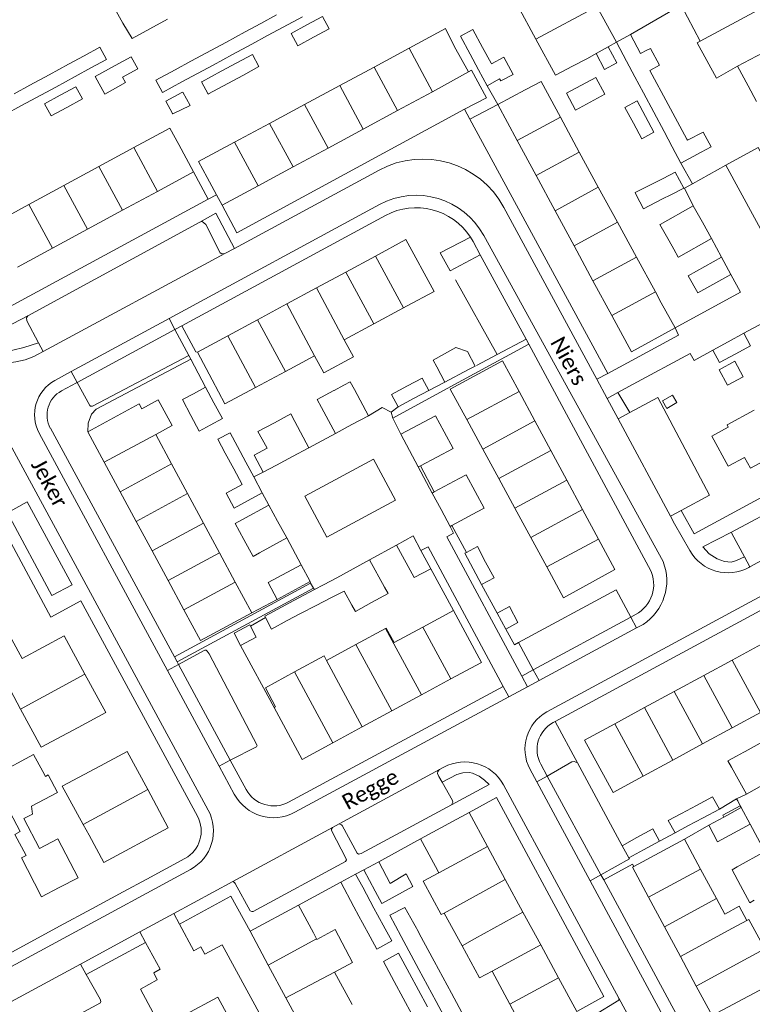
# Model space of a CAD drawing. Extents: x 177628 to 188968, y 384226 to 390673.
# Tile 175 of 256: x 183910 to 184028, y 385604 to 385762. Entities that reach past the tile are written whole.
import ezdxf

# ---------------------------------------------------------------- set-up
doc = ezdxf.new("R2010")
doc.units = 0
for name, color, linetype, lineweight in [('B01_F', 14, 'Continuous', 9), ('B01_T', 14, 'Continuous', 9), ('B02_F', 14, 'Continuous', 9), ('B02_T', 14, 'Continuous', 9), ('B07_D', 14, 'Continuous', 9), ('B07_F', 14, 'Continuous', 9), ('B11_F', 14, 'Continuous', 9), ('B11_S', 14, 'Continuous', 9), ('B14_F', 14, 'Continuous', 9), ('T02_T', 253, 'RASTER', 9), ('T03_T', 253, 'Continuous', 9), ('T04_F', 253, 'HAAG', 9), ('T04_T', 253, 'HAAG', 9), ('T05_F', 253, 'Continuous', 9), ('T05_T', 253, 'Continuous', 9), ('T22_D', 253, 'Continuous', 9), ('T22_F', 253, 'Continuous', 9), ('T22_T', 253, 'Continuous', 9), ('V00_F', 8, 'Continuous', 9), ('V00_T', 8, 'Continuous', 9), ('Z06', 7, 'Continuous', 9)]:
    doc.layers.add(name, color=color, linetype=linetype, lineweight=lineweight)
doc.styles.add('Legend', font='calibri.ttf')
doc.linetypes.add('HAAG', pattern='A,4,-1,[5,TOPOCAD.SHX,S=0.35,R=0,X=-0.35,Y=-0.35],-1', length=6)
doc.linetypes.add('RASTER', pattern='A,4,-1,[4,TOPOCAD.SHX,S=0.5,R=0,X=-0.5,Y=0],-1', length=6)

msp = doc.modelspace()

# ---------------------------------------------------------------- linework, layer by layer
at = {"layer": 'B01_F', "linetype": 'Continuous'}
for points in [[(183993.103, 385758.887), (183990.129, 385764.375)], [(183996.236, 385753.107), (183993.103, 385758.887)], [(183910.564, 385659.414), (183908.903, 385662.515), (183899.153, 385657.296)]]:
    msp.add_lwpolyline(points, dxfattribs=at)
at = {"layer": 'B01_T', "linetype": 'Continuous'}
for points in [[(183924.296, 385765.991), (183926.738, 385761.477)], [(184002.923, 385764.172), (184006.054, 385758.396)], [(183933.927, 385762.119), (183928.22, 385759.024), (183926.738, 385761.477)], [(183972.739, 385757.451), (183978.61, 385760.612), (183979.989, 385757.803)], [(183967.132, 385754.433), (183972.739, 385757.451)], [(183982.273, 385753.681), (183979.989, 385757.803)], [(184004.741, 385757.671), (184006.054, 385758.396)], [(184001.385, 385755.819), (183998.972, 385754.548)], [(184001.385, 385755.819), (184002.791, 385756.594)], [(183961.581, 385751.445), (183967.132, 385754.433)], [(184027.197, 385751.424), (184025.518, 385754.548)], [(183976.498, 385750.463), (183982.273, 385753.681)], [(183955.943, 385748.409), (183961.581, 385751.445)], [(183986.969, 385748.401), (183991.385, 385750.783)], [(183991.385, 385750.783), (183993.93, 385752.117), (183997.04, 385746.354)], [(183970.897, 385747.433), (183976.498, 385750.463)], [(183950.314, 385745.379), (183955.943, 385748.409)], [(183990.106, 385742.603), (183986.969, 385748.401)], [(183965.336, 385744.442), (183970.897, 385747.433)], [(183997.04, 385746.354), (184000.079, 385740.736)], [(183935.738, 385741.971), (183934.276, 385744.63), (183928.501, 385741.499)], [(183944.684, 385742.348), (183950.314, 385745.379)], [(183959.713, 385741.417), (183965.336, 385744.442)], [(183928.501, 385741.499), (183922.883, 385738.453)], [(183938.103, 385737.597), (183935.738, 385741.971)], [(183940.303, 385736.678), (183938.914, 385739.242), (183944.684, 385742.348)], [(183954.091, 385738.392), (183959.713, 385741.417)], [(183990.106, 385742.603), (183993.145, 385736.985)], [(184000.079, 385740.736), (184003.137, 385735.126)], [(183922.883, 385738.453), (183917.247, 385735.398)], [(183948.469, 385735.368), (183954.091, 385738.392)], [(183932.306, 385734.462), (183938.103, 385737.597)], [(183940.303, 385736.678), (183941.786, 385733.918)], [(183993.145, 385736.985), (183996.189, 385731.358)], [(183917.247, 385735.398), (183911.637, 385732.356)], [(183942.68, 385732.254), (183948.469, 385735.368)], [(184003.137, 385735.126), (184006.195, 385729.517)], [(183926.7, 385731.431), (183932.306, 385734.462)], [(183941.786, 385733.918), (183942.68, 385732.254)], [(183911.637, 385732.356), (183906.019, 385729.31)], [(183921.07, 385728.386), (183926.7, 385731.431)], [(183996.189, 385731.358), (183999.234, 385725.73)], [(184006.195, 385729.517), (184009.252, 385723.907)], [(183915.431, 385725.337), (183921.07, 385728.386)], [(183967.333, 385724.078), (183972.227, 385726.725), (183976.736, 385718.389), (183972.315, 385715.998)], [(183999.234, 385725.73), (184002.279, 385720.102)], [(183909.811, 385722.298), (183915.431, 385725.337)], [(183962.583, 385721.509), (183967.333, 385724.078)], [(184009.252, 385723.907), (184012.308, 385718.301)], [(183957.845, 385718.946), (183962.583, 385721.509)], [(184002.279, 385720.102), (184005.303, 385714.512)], [(183953.101, 385716.381), (183957.845, 385718.946)], [(184012.308, 385718.301), (184013.243, 385716.586)], [(183948.381, 385713.828), (183953.101, 385716.381)], [(183971.834, 385715.74), (183972.315, 385715.998)], [(184015.456, 385712.532), (184013.243, 385716.586)], [(183967.084, 385713.187), (183971.834, 385715.74)], [(184005.303, 385714.512), (184008.445, 385708.705), (184015.456, 385712.532)], [(183943.622, 385711.254), (183948.381, 385713.828)], [(183962.319, 385710.627), (183967.084, 385713.187)], [(183943.622, 385711.254), (183938.737, 385708.612)], [(183938.737, 385708.612), (183941.119, 385704.206)], [(183952.861, 385705.544), (183957.562, 385708.07)], [(183990.395, 385702.331), (183987.738, 385707.264), (183979.35, 385702.713), (183982.008, 385697.814)], [(183948.046, 385702.957), (183952.861, 385705.544)], [(183941.119, 385704.206), (183943.156, 385700.329), (183948.046, 385702.957)], [(183992.949, 385697.588), (183990.395, 385702.331)], [(183929.794, 385699.533), (183929.37, 385700.319), (183921.117, 385695.862)], [(184023.813, 385696.959), (184028.171, 385699.324)], [(183982.008, 385697.814), (183984.577, 385693.079)], [(183995.504, 385692.845), (183992.949, 385697.588)], [(184024.014, 385696.589), (184023.813, 385696.959)], [(183921.117, 385695.862), (183923.768, 385690.95)], [(183934.573, 385690.679), (183932.028, 385695.394)], [(184026.642, 385691.746), (184023.988, 385690.306), (184021.36, 385695.149), (184024.014, 385696.589)], [(183984.577, 385693.079), (183987.145, 385688.343)], [(183998.058, 385688.102), (183995.504, 385692.845)], [(184033.364, 385693.118), (184027.596, 385689.988), (184026.642, 385691.746)], [(183923.768, 385690.95), (183926.329, 385686.205)], [(183937.143, 385685.917), (183934.573, 385690.679)], [(183987.145, 385688.343), (183989.714, 385683.608)], [(184000.612, 385683.359), (183998.058, 385688.102)], [(183926.329, 385686.205), (183928.889, 385681.462)], [(183939.702, 385681.176), (183937.143, 385685.917)], [(183989.714, 385683.608), (183992.283, 385678.873)], [(184003.167, 385678.616), (184000.612, 385683.359)], [(183928.889, 385681.462), (183931.448, 385676.721)], [(183942.262, 385676.434), (183939.702, 385681.176)], [(183992.283, 385678.873), (183994.852, 385674.138)], [(183994.852, 385674.138), (183997.537, 385669.188), (184005.788, 385673.749), (184003.167, 385678.616)], [(183931.448, 385676.721), (183934.008, 385671.979)], [(183944.814, 385671.705), (183942.262, 385676.434)], [(183934.008, 385671.979), (183936.56, 385667.249)], [(183947.475, 385666.775), (183944.814, 385671.705)], [(183936.56, 385667.249), (183939.221, 385662.32), (183947.475, 385666.775)], [(183979.854, 385667.142), (183974.936, 385664.483)], [(183979.441, 385656.151), (183984.351, 385658.806), (183979.854, 385667.142)], [(183974.936, 385664.483), (183970.321, 385661.988)], [(183910.564, 385659.414), (183917.297, 385663.089), (183920.653, 385656.943)], [(184024.627, 385659.178), (184029.375, 385661.75)], [(184020.084, 385656.718), (184024.627, 385659.178)], [(183906.964, 385657.489), (183910.307, 385651.324)], [(183920.653, 385656.943), (183924.021, 385650.776), (183919.554, 385648.337)], [(183974.703, 385653.589), (183979.441, 385656.151)], [(184015.301, 385654.128), (184020.084, 385656.718)], [(183969.964, 385651.027), (183974.703, 385653.589)], [(184010.561, 385651.561), (184015.301, 385654.128)], [(183910.307, 385651.324), (183913.641, 385645.175), (183919.554, 385648.337)], [(183951.068, 385651.579), (183951.293, 385651.701)], [(183960.462, 385645.889), (183955.574, 385643.246), (183951.068, 385651.579)], [(184005.769, 385648.965), (184010.561, 385651.561)], [(183965.209, 385648.456), (183969.964, 385651.027)], [(184029.194, 385650.772), (184024.635, 385648.297)], [(183960.462, 385645.889), (183965.209, 385648.456)], [(184010.346, 385640.54), (184005.509, 385637.914), (184000.932, 385646.346), (184005.769, 385648.965)], [(184024.635, 385648.297), (184019.872, 385645.711)], [(184019.872, 385645.711), (184015.11, 385643.126)], [(183930.735, 385638.397), (183927.445, 385644.516), (183923.131, 385642.197)], [(183923.131, 385642.197), (183917.022, 385638.939), (183920.391, 385632.808)], [(184015.11, 385643.126), (184010.346, 385640.54)], [(183921.344, 385631.073), (183923.712, 385626.669), (183934.052, 385632.229), (183930.735, 385638.397)], [(183982.369, 385634.684), (183974.584, 385630.467)], [(183985.317, 385629.241), (183982.369, 385634.684)], [(183920.391, 385632.808), (183921.344, 385631.073)], [(183974.584, 385630.467), (183976.981, 385626.043)], [(183988.171, 385623.974), (183985.317, 385629.241)], [(184016.991, 385630.434), (184008.828, 385626.056)], [(184019.565, 385625.635), (184016.991, 385630.434)], [(183977.531, 385625.023), (183976.981, 385626.043)], [(184008.828, 385626.056), (184008.621, 385625.945), (184011.214, 385621.117)], [(184022.118, 385620.876), (184019.565, 385625.635)], [(183991.024, 385618.707), (183988.171, 385623.974)], [(184011.214, 385621.117), (184013.769, 385616.359)], [(183954.947, 385619.837), (183947.177, 385615.645)], [(183957.356, 385615.372), (183954.947, 385619.837)], [(184023.467, 385618.362), (184022.118, 385620.876)], [(183993.877, 385613.44), (183991.024, 385618.707)], [(184013.769, 385616.359), (184016.324, 385611.602)], [(183947.177, 385615.645), (183950.112, 385610.207)], [(183957.356, 385615.372), (183957.881, 385614.399)], [(183957.881, 385614.399), (183957.915, 385614.336)], [(183996.73, 385608.173), (183993.877, 385613.44)], [(184016.324, 385611.602), (184018.881, 385606.842)], [(183952.951, 385604.945), (183950.112, 385610.207)], [(183960.756, 385609.074), (183963.562, 385603.877)], [(183986.062, 385609.206), (183988.905, 385603.934)], [(183999.679, 385602.73), (183996.73, 385608.173)], [(184018.881, 385606.842), (184021.432, 385602.091)], [(183955.791, 385599.683), (183952.951, 385604.945)], [(183988.905, 385603.934), (183991.834, 385598.502), (183995.241, 385600.326)]]:
    msp.add_lwpolyline(points, dxfattribs=at)
at = {"layer": 'B02_F', "linetype": 'Continuous'}
for points in [[(184006.054, 385758.396), (184008.28, 385759.635)], [(183935.14, 385753.988), (183932.067, 385752.327), (183933.1, 385750.356), (183936.198, 385752.03)], [(183977.165, 385706.289), (183978.497, 385703.845)], [(183949.139, 385686.043), (183944.644, 385683.588)], [(183954.204, 385668.729), (183957.52, 385670.52)], [(183949.66, 385666.024), (183949.559, 385666.22), (183954.204, 385668.729)], [(183950.616, 385664.167), (183949.66, 385666.024)], [(184009.331, 385630.672), (184006.947, 385629.369)], [(184006.947, 385629.369), (184008.059, 385627.411)], [(184008.059, 385627.411), (184010.408, 385628.695)], [(183965.278, 385622.711), (183964.145, 385624.792)], [(183967.29, 385622.05), (183968.38, 385620.093)], [(183969.649, 385618.196), (183971.475, 385614.789)], [(183971.475, 385614.789), (183974.317, 385609.483)], [(183972.79, 385608.857), (183971.031, 385612.092)], [(183975.689, 385603.524), (183972.79, 385608.857)], [(183974.317, 385609.483), (183977.074, 385604.337)], [(183977.074, 385604.337), (183979.903, 385599.057)]]:
    msp.add_lwpolyline(points, dxfattribs=at)
at = {"layer": 'B02_T', "linetype": 'Continuous'}
for points in [[(183951.415, 385762.788), (183948.906, 385761.43)], [(183957.356, 385759.216), (183959.868, 385760.573), (183958.805, 385762.54), (183956.293, 385761.183)], [(183948.906, 385761.43), (183946.387, 385760.067)], [(183949.965, 385759.471), (183952.476, 385760.828)], [(183956.293, 385761.183), (183953.773, 385759.821)], [(183947.445, 385758.109), (183949.965, 385759.471)], [(183953.773, 385759.821), (183954.836, 385757.854), (183957.356, 385759.216)], [(183920.541, 385756.244), (183923.065, 385757.612), (183924.128, 385755.65), (183921.605, 385754.282)], [(183985.904, 385755.061), (183984.542, 385757.579)], [(184002.791, 385756.594), (184004.152, 385754.048), (184006.117, 385755.099), (184004.741, 385757.671)], [(184009.937, 385756.576), (184010.948, 385757.116)], [(183918.005, 385754.869), (183920.541, 385756.244)], [(183925.519, 385754.689), (183928.085, 385756.08), (183929.147, 385754.12), (183926.678, 385752.782)], [(183937.655, 385755.347), (183940.18, 385756.712)], [(183945.043, 385755.105), (183947.555, 385756.462), (183948.618, 385754.495), (183946.106, 385753.138)], [(183982.529, 385756.484), (183983.883, 385753.967)], [(183921.605, 385754.282), (183919.069, 385752.907)], [(183935.14, 385753.988), (183937.655, 385755.347)], [(183941.238, 385754.754), (183938.728, 385753.397)], [(183942.532, 385753.748), (183945.043, 385755.105)], [(183983.883, 385753.967), (183985.254, 385751.419)], [(183985.974, 385754.932), (183985.904, 385755.061)], [(184009.024, 385752.831), (184007.671, 385755.366)], [(183938.728, 385753.397), (183936.198, 385752.03)], [(183946.106, 385753.138), (183943.595, 385751.78)], [(183985.254, 385751.419), (183987.267, 385752.544)], [(184010.378, 385750.296), (184009.024, 385752.831)], [(183909.269, 385750.133), (183911.785, 385751.497)], [(183916.696, 385749.906), (183919.218, 385751.273)], [(183919.218, 385751.273), (183920.28, 385749.313), (183917.758, 385747.946)], [(183912.849, 385749.535), (183910.332, 385748.171)], [(183917.758, 385747.946), (183915.245, 385746.583), (183914.183, 385748.543), (183916.696, 385749.906)], [(183934.725, 385746.988), (183933.662, 385748.955), (183936.209, 385750.331)], [(183910.332, 385748.171), (183907.816, 385746.807)], [(184008.761, 385745.433), (184007.413, 385747.953), (184009.377, 385749.003), (184010.72, 385746.492)], [(184010.72, 385746.492), (184012.076, 385743.956)], [(184012.076, 385743.956), (184010.112, 385742.906), (184008.761, 385745.433)], [(184013.711, 385744.051), (184015.023, 385741.593)], [(184015.023, 385741.593), (184016.408, 385738.999)], [(184016.408, 385738.999), (184019.685, 385740.748)], [(184013.532, 385736.511), (184015.497, 385737.561), (184016.872, 385734.989)], [(184013.08, 385729.149), (184018.394, 385732.144)], [(184018.394, 385732.144), (184019.866, 385729.532)], [(184013.08, 385729.149), (184013.019, 385729.115), (184014.492, 385726.51)], [(184019.866, 385729.532), (184021.342, 385726.912)], [(184014.492, 385726.51), (184015.251, 385725.167)], [(184021.342, 385726.912), (184016.027, 385723.917)], [(184015.251, 385725.167), (184015.975, 385723.888), (184016.027, 385723.917)], [(184024.45, 385721.099), (184019.108, 385718.145), (184017.585, 385720.9), (184022.918, 385723.869)], [(184022.918, 385723.869), (184024.45, 385721.099)], [(184026.488, 385711.666), (184024.001, 385710.316)], [(184025.102, 385708.305), (184027.582, 385709.651), (184026.488, 385711.666)], [(184024.001, 385710.316), (184021.51, 385708.963)], [(184021.51, 385708.963), (184022.615, 385706.955), (184025.102, 385708.305)], [(183978.497, 385703.845), (183982.299, 385705.85)], [(183962.275, 385703.346), (183963.269, 385703.879), (183963.939, 385702.629)], [(183972.483, 385703.206), (183974.833, 385704.459), (183975.891, 385702.472)], [(183940.018, 385703.015), (183938.072, 385701.965)], [(183941.376, 385700.497), (183940.018, 385703.015)], [(183958.667, 385699.753), (183957.976, 385701.043), (183960.635, 385702.468)], [(183960.635, 385702.468), (183960.703, 385702.504)], [(183963.939, 385702.629), (183966.188, 385698.432)], [(183970.953, 385699.858), (183969.902, 385701.831), (183972.483, 385703.206)], [(183975.891, 385702.472), (183973.55, 385701.233)], [(184014.123, 385699.599), (184013.445, 385700.83), (184015.038, 385701.757), (184015.745, 385700.543), (184014.123, 385699.599)], [(183940.789, 385696.928), (183942.735, 385697.977), (183941.376, 385700.497)], [(183973.55, 385701.233), (183970.953, 385699.858)], [(183951.086, 385697.294), (183953.719, 385698.71), (183954.38, 385697.481)], [(183960.895, 385695.596), (183958.667, 385699.753)], [(183949.142, 385694.688), (183948.454, 385695.879), (183951.086, 385697.294)], [(183954.38, 385697.481), (183956.641, 385693.276)], [(183963.558, 385697.023), (183960.895, 385695.596)], [(183966.188, 385698.432), (183963.558, 385697.023)], [(183978.359, 385695.849), (183976.982, 385698.419), (183971.421, 385695.461)], [(183971.421, 385695.461), (183972.806, 385692.858)], [(183974.544, 385690.386), (183979.791, 385693.176), (183978.359, 385695.849)], [(183949.917, 385693.246), (183949.142, 385694.688)], [(183944.566, 385689.924), (183943.211, 385692.437)], [(183945.157, 385693.486), (183946.512, 385690.974)], [(183956.641, 385693.276), (183954.012, 385691.863)], [(183972.806, 385692.858), (183974.214, 385690.21)], [(183946.512, 385690.974), (183947.798, 385688.589)], [(183954.012, 385691.863), (183951.411, 385690.465)], [(183945.923, 385687.408), (183944.566, 385689.924)], [(183974.214, 385690.21), (183974.544, 385690.386)], [(183949.139, 385686.043), (183947.798, 385688.589)], [(183980.762, 385688.328), (183976.785, 385686.186)], [(183980.762, 385688.328), (183981.908, 385688.945), (183983.352, 385686.264)], [(183976.785, 385686.186), (183976.467, 385686.015)], [(183976.467, 385686.015), (183977.892, 385683.369)], [(183983.352, 385686.264), (183984.788, 385683.596), (183983.654, 385682.985)], [(183950.19, 385684.081), (183945.856, 385681.699)], [(183951.617, 385681.483), (183950.19, 385684.081)], [(183977.892, 385683.369), (183979.347, 385680.666)], [(183979.615, 385680.81), (183983.654, 385682.985)], [(183945.856, 385681.699), (183944.783, 385681.11), (183946.188, 385678.553)], [(183953.081, 385678.82), (183951.617, 385681.483)], [(183979.347, 385680.666), (183979.615, 385680.81)], [(183946.188, 385678.553), (183947.674, 385675.848), (183948.699, 385676.411)], [(183948.699, 385676.411), (183953.081, 385678.82)], [(183970.701, 385677.665), (183973.383, 385679.115), (183974.632, 385676.805)], [(183976.231, 385673.849), (183973.533, 385672.427), (183970.701, 385677.665)], [(183974.632, 385676.805), (183976.231, 385673.849)], [(183981.936, 385676.471), (183981.7, 385676.345), (183983.038, 385673.843)], [(183985.034, 385674.922), (183983.701, 385677.415), (183981.936, 385676.471)], [(183963.756, 385673.855), (183966.39, 385675.304)], [(183966.39, 385675.304), (183968.799, 385670.922)], [(183984.389, 385671.315), (183986.39, 385672.385), (183985.034, 385674.922)], [(183951.559, 385668.93), (183950.077, 385671.622), (183955.384, 385674.505)], [(183955.384, 385674.505), (183956.851, 385671.805)], [(183961.131, 385672.412), (183963.756, 385673.855)], [(183983.038, 385673.843), (183984.389, 385671.315)], [(183956.851, 385671.805), (183951.559, 385668.93)], [(183959.004, 385671.298), (183961.131, 385672.412)], [(183957.52, 385670.52), (183959.004, 385671.298)], [(183962.307, 385670.274), (183963.54, 385668.03)], [(183966.688, 385668.421), (183969.361, 385669.897), (183968.799, 385670.922)], [(183957.822, 385667.965), (183955.285, 385666.648)], [(183963.54, 385668.03), (183964.108, 385666.996), (183966.688, 385668.421)], [(183986.905, 385666.723), (183988.858, 385667.767), (183990.219, 385665.222), (183988.265, 385664.178)], [(183955.285, 385666.648), (183953.146, 385665.538)], [(183988.265, 385664.178), (183986.905, 385666.723)], [(183945.637, 385661.526), (183944.606, 385663.487), (183947.155, 385664.826), (183947.263, 385664.621)], [(183947.263, 385664.621), (183948.187, 385662.863), (183945.637, 385661.526)], [(184029.627, 385644.906), (184029.132, 385645.82), (184026.745, 385644.514)], [(183913.9, 385641.28), (183912.398, 385644.045), (183906.608, 385640.901)], [(184025.311, 385643.73), (184023.961, 385642.992)], [(184026.964, 385637.642), (184024.523, 385641.992)], [(183914.317, 385640.513), (183913.9, 385641.28)], [(184029.429, 385639.025), (184026.964, 385637.642)], [(184022.584, 385635.25), (184021.505, 385637.242), (184018.892, 385635.852)], [(184018.892, 385635.852), (184016.476, 385634.568)], [(184019.987, 385633.869), (184022.584, 385635.25)], [(184023.29, 385633.975), (184026.108, 385635.492)], [(184026.108, 385635.492), (184027.547, 385632.818)], [(184017.54, 385632.568), (184019.987, 385633.869)], [(184020.887, 385632.682), (184023.29, 385633.975)], [(184017.54, 385632.568), (184015.498, 385631.418)], [(184027.547, 385632.818), (184022.301, 385629.993), (184020.887, 385632.682)], [(184012.972, 385630.096), (184011.892, 385632.072), (184009.331, 385630.672)], [(183913.372, 385628.937), (183916.324, 385630.467)], [(183916.503, 385622.648), (183919.55, 385624.221), (183916.324, 385630.467)], [(184010.408, 385628.695), (184012.972, 385630.096)], [(183911.403, 385625.576), (183910.449, 385627.422), (183911.202, 385627.812)], [(184029.866, 385628.428), (184025.452, 385625.957)], [(183965.453, 385625.497), (183967.874, 385626.786)], [(183967.874, 385626.786), (183969.699, 385623.333)], [(184024.616, 385625.489), (184025.452, 385625.957)], [(183911.403, 385625.576), (183913.671, 385621.185), (183916.503, 385622.648)], [(183961.757, 385623.505), (183964.145, 385624.792)], [(183967.29, 385622.05), (183965.453, 385625.497)], [(184024.616, 385625.489), (184025.966, 385623.01)], [(183967.085, 385619.365), (183965.278, 385622.711)], [(184025.966, 385623.01), (184027.488, 385620.214)], [(183963.86, 385619.557), (183964.668, 385618.061)], [(184027.488, 385620.214), (184028.199, 385620.612)], [(183964.668, 385618.061), (183965.26, 385616.964)], [(183967.675, 385618.273), (183967.085, 385619.365)], [(183968.885, 385616.033), (183967.675, 385618.273)], [(183965.26, 385616.964), (183966.468, 385614.728)]]:
    msp.add_lwpolyline(points, dxfattribs=at)
at = {"layer": 'B07_D', "linetype": 'Continuous'}
for points in [[(184002.923, 385764.172), (183993.103, 385758.887)], [(184019.516, 385758.598), (184029.565, 385763.965)], [(183976.498, 385750.463), (183972.739, 385757.451)], [(184002.791, 385756.594), (184004.741, 385757.671)], [(184025.518, 385754.548), (184032.622, 385758.31)], [(183970.897, 385747.433), (183967.132, 385754.433)], [(183961.581, 385751.445), (183965.336, 385744.442)], [(183955.943, 385748.409), (183959.713, 385741.417)], [(183997.04, 385746.354), (183990.106, 385742.603)], [(183950.314, 385745.379), (183954.091, 385738.392)], [(183932.306, 385734.462), (183928.501, 385741.499)], [(183944.684, 385742.348), (183948.469, 385735.368)], [(184000.079, 385740.736), (183993.145, 385736.985)], [(183922.883, 385738.453), (183926.7, 385731.431)], [(183917.247, 385735.398), (183921.07, 385728.386)], [(183996.189, 385731.358), (184003.137, 385735.126)], [(183911.637, 385732.356), (183915.431, 385725.337)], [(183999.234, 385725.73), (184006.195, 385729.517)], [(183971.834, 385715.74), (183967.333, 385724.078)], [(184002.279, 385720.102), (184009.252, 385723.907)], [(183967.084, 385713.187), (183962.583, 385721.509)], [(183962.319, 385710.627), (183957.845, 385718.946)], [(184012.308, 385718.301), (184005.303, 385714.512)], [(183957.562, 385708.07), (183953.101, 385716.381)], [(183952.861, 385705.544), (183948.381, 385713.828)], [(183943.622, 385711.254), (183948.046, 385702.957)], [(183990.395, 385702.331), (183982.008, 385697.814)], [(183992.949, 385697.588), (183984.577, 385693.079)], [(183923.768, 385690.95), (183932.028, 385695.394)], [(183995.504, 385692.845), (183987.145, 385688.343)], [(183926.329, 385686.205), (183934.573, 385690.679)], [(183998.058, 385688.102), (183989.714, 385683.608)], [(183937.143, 385685.917), (183928.889, 385681.462)], [(184000.612, 385683.359), (183992.283, 385678.873)], [(183939.702, 385681.176), (183931.448, 385676.721)], [(184003.167, 385678.616), (183994.852, 385674.138)], [(183942.262, 385676.434), (183934.008, 385671.979)], [(183944.814, 385671.705), (183936.56, 385667.249)], [(183974.703, 385653.589), (183968.936, 385664.253)], [(183979.441, 385656.151), (183974.936, 385664.483)], [(183969.964, 385651.027), (183964.2, 385661.688)], [(183959.462, 385659.122), (183965.209, 385648.456)], [(184024.627, 385659.178), (184029.194, 385650.772)], [(183910.307, 385651.324), (183920.653, 385656.943)], [(183954.305, 385657.283), (183960.462, 385645.889)], [(184024.635, 385648.297), (184020.084, 385656.718)], [(184015.301, 385654.128), (184019.872, 385645.711)], [(184010.561, 385651.561), (184015.11, 385643.126)], [(184005.769, 385648.965), (184010.346, 385640.54)], [(183920.391, 385632.808), (183930.735, 385638.397)], [(183985.317, 385629.241), (183977.531, 385625.023)], [(184011.214, 385621.117), (184019.565, 385625.635)], [(183988.171, 385623.974), (183978.346, 385618.569)], [(184013.769, 385616.359), (184022.118, 385620.876)], [(183991.024, 385618.707), (183983.252, 385614.416)], [(184016.324, 385611.602), (184024.671, 385616.117)], [(183950.112, 385610.207), (183957.881, 385614.399)], [(183993.877, 385613.44), (183986.062, 385609.206)], [(184027.218, 385611.369), (184029.881, 385612.791)], [(184027.218, 385611.369), (184018.881, 385606.842)], [(183952.951, 385604.945), (183960.756, 385609.074)], [(183996.73, 385608.173), (183988.905, 385603.934)], [(184021.432, 385602.091), (184029.794, 385606.565), (184032.431, 385608.016)]]:
    msp.add_lwpolyline(points, dxfattribs=at)
at = {"layer": 'B07_F', "linetype": 'Continuous'}
for points in [[(184024.671, 385616.117), (184026.99, 385617.361)], [(183981.275, 385613.314), (183983.252, 385614.416)]]:
    msp.add_lwpolyline(points, dxfattribs=at)
at = {"layer": 'B11_F', "linetype": 'Continuous'}
for points in [[(184027.197, 385751.424), (184028.55, 385748.904)], [(184026.99, 385617.361), (184025.785, 385619.661), (184023.467, 385618.362)], [(184026.99, 385617.361), (184027.331, 385617.544), (184029.881, 385612.791)], [(183986.062, 385609.206), (183984.07, 385608.132), (183981.275, 385613.314)]]:
    msp.add_lwpolyline(points, dxfattribs=at)
at = {"layer": 'B11_S', "linetype": 'Continuous'}
for points in [[(184016.444, 385764.387), (184019.516, 385758.598)], [(184019.516, 385758.598), (184019.031, 385758.324), (184022.098, 385752.63), (184025.518, 385754.548)], [(183996.236, 385753.107), (183998.972, 385754.548)], [(183962.319, 385710.627), (183963.785, 385707.9), (183959.027, 385705.343), (183957.562, 385708.07)], [(183929.794, 385699.533), (183932.409, 385700.977), (183934.683, 385696.86), (183932.028, 385695.394)], [(183968.936, 385664.253), (183964.2, 385661.688)], [(183970.321, 385661.988), (183969.058, 385664.319), (183968.936, 385664.253)], [(183964.2, 385661.688), (183959.583, 385659.187)], [(183959.462, 385659.122), (183959.064, 385659.861), (183954.305, 385657.283)], [(183959.583, 385659.187), (183959.462, 385659.122)], [(183954.305, 385657.283), (183949.639, 385654.755), (183951.293, 385651.701)], [(183977.884, 385618.323), (183975.005, 385623.661), (183977.531, 385625.023)], [(183978.346, 385618.569), (183977.884, 385618.323)], [(183981.275, 385613.314), (183978.346, 385618.569)], [(183960.756, 385609.074), (183963.658, 385610.629), (183960.834, 385615.9), (183957.915, 385614.336)]]:
    msp.add_lwpolyline(points, dxfattribs=at)
at = {"layer": 'B14_F', "linetype": 'Continuous'}
for points in [[(183955.592, 385762.512), (183952.476, 385760.828)], [(183982.529, 385756.484), (183981.017, 385759.364), (183982.999, 385760.442), (183984.542, 385757.579)], [(183943.277, 385758.386), (183946.387, 385760.067)], [(184008.28, 385759.635), (184009.937, 385756.576)], [(183940.18, 385756.712), (183943.277, 385758.386)], [(183944.337, 385756.429), (183947.445, 385758.109)], [(184007.671, 385755.366), (184006.054, 385758.396)], [(184011.402, 385753.87), (184012.978, 385754.71), (184011.53, 385757.427), (184010.948, 385757.116)], [(183941.238, 385754.754), (183944.337, 385756.429)], [(183987.267, 385752.544), (183987.45, 385752.206), (183989.428, 385753.241), (183987.93, 385755.996), (183985.974, 385754.932)], [(183914.896, 385753.183), (183918.005, 385754.869)], [(183925.519, 385754.689), (183922.292, 385752.901), (183923.834, 385750.087), (183927.191, 385751.926), (183926.678, 385752.782)], [(184014.344, 385748.437), (184011.402, 385753.87)], [(183911.785, 385751.497), (183914.896, 385753.183)], [(183915.959, 385751.221), (183919.069, 385752.907)], [(183939.423, 385752.068), (183942.532, 385753.748)], [(184004.171, 385750.046), (183999.456, 385747.523), (183998, 385750.245), (184002.715, 385752.768), (184004.171, 385750.046)], [(183912.849, 385749.535), (183915.959, 385751.221)], [(183939.371, 385752.04), (183939.423, 385752.068)], [(183940.428, 385750.068), (183939.371, 385752.04)], [(183940.488, 385750.101), (183943.595, 385751.78)], [(183936.363, 385750.414), (183937.54, 385748.272), (183934.779, 385746.891)], [(183936.209, 385750.331), (183936.363, 385750.414)], [(183940.428, 385750.068), (183940.488, 385750.101)], [(184012.042, 385747.178), (184010.378, 385750.296)], [(184017.365, 385742.859), (184014.344, 385748.437)], [(183934.725, 385746.988), (183934.779, 385746.891)], [(184013.711, 385744.051), (184012.042, 385747.178)], [(184019.685, 385740.748), (184021.275, 385741.597), (184019.97, 385743.97), (184017.463, 385742.677), (184017.365, 385742.859)], [(184009.241, 385733.89), (184009.046, 385734.277), (184013.532, 385736.511)], [(184016.872, 385734.989), (184014.908, 385733.939)], [(184010.403, 385731.647), (184009.241, 385733.89)], [(184014.908, 385733.939), (184013.363, 385733.181)], [(184013.363, 385733.181), (184010.403, 385731.647)], [(183977.165, 385706.289), (183976.579, 385707.373), (183980.26, 385709.392), (183982.135, 385708.766), (183983.337, 385706.397), (183982.299, 385705.85)], [(184023.896, 385703.322), (184026.408, 385704.678), (184025.06, 385707.176), (184022.548, 385705.82), (184023.896, 385703.322)], [(183962.275, 385703.346), (183960.703, 385702.504)], [(183937.667, 385698.488), (183936.318, 385701.019), (183938.072, 385701.965)], [(183940.789, 385696.928), (183939.01, 385695.969), (183937.667, 385698.488)], [(183943.211, 385692.437), (183942.017, 385694.65), (183943.976, 385695.675), (183945.157, 385693.486)], [(183949.917, 385693.246), (183947.83, 385692.114), (183949.304, 385689.371)], [(183949.304, 385689.371), (183951.411, 385690.465)], [(183945.923, 385687.408), (183943.348, 385686.019), (183944.644, 385683.588)], [(183960.156, 385669.167), (183962.307, 385670.274)], [(183957.822, 385667.965), (183960.156, 385669.167)], [(183953.146, 385665.538), (183950.616, 385664.167)], [(184025.311, 385643.73), (184026.499, 385644.38)], [(184026.499, 385644.38), (184026.745, 385644.514)], [(184024.523, 385641.992), (184023.961, 385642.992)], [(183910.86, 385633.72), (183912.218, 385634.454), (183912.094, 385635.748), (183916.271, 385637.897), (183914.758, 385640.761), (183914.317, 385640.513)], [(183911.202, 385627.812), (183909.387, 385631.158), (183910.223, 385631.656), (183908.592, 385634.805)], [(183913.372, 385628.937), (183910.86, 385633.72)], [(184015.498, 385631.418), (184014.35, 385633.438), (184016.476, 385634.568)], [(183969.699, 385623.333), (183972.266, 385624.863), (183973.334, 385622.819), (183968.38, 385620.093)], [(183961.757, 385623.505), (183963.86, 385619.557)], [(183973.49, 385616.898), (183972.069, 385619.452), (183969.649, 385618.196)], [(183973.909, 385616.128), (183973.49, 385616.898)], [(183968.885, 385616.033), (183969.949, 385614.102), (183967.543, 385612.783), (183966.468, 385614.728)], [(183974.01, 385615.942), (183973.909, 385616.128)], [(183974.675, 385614.7), (183974.01, 385615.942)], [(183975.751, 385612.684), (183974.675, 385614.7)], [(183970.353, 385607.542), (183968.598, 385610.769), (183971.031, 385612.092)], [(183976.757, 385610.83), (183975.751, 385612.684)], [(183979.553, 385605.68), (183976.757, 385610.83)], [(183973.246, 385602.22), (183970.353, 385607.542)], [(183982.411, 385600.416), (183979.553, 385605.68)]]:
    msp.add_lwpolyline(points, dxfattribs=at)
at = {"layer": 'T02_T', "linetype": 'RASTER'}
for points in [[(184015.456, 385712.532), (184025.98, 385718.27), (184024.45, 385721.099)], [(183921.781, 385619.245), (183926.805, 385621.966)], [(183907.25, 385611.373), (183916.589, 385616.432)]]:
    msp.add_lwpolyline(points, dxfattribs=at)
at = {"layer": 'T03_T', "linetype": 'Continuous'}
for points in [[(184023.64, 385738.652), (184028.842, 385741.531)], [(184018.244, 385735.666), (184023.64, 385738.652)]]:
    msp.add_lwpolyline(points, dxfattribs=at)
at = {"layer": 'T04_F', "linetype": 'HAAG'}
for points in [[(184016.408, 385738.999), (184018.244, 385735.666)], [(183921.117, 385695.862), (183921.161, 385697.234), (183921.735, 385698.678), (183922.482, 385699.498), (183937.664, 385707.526)], [(183951.068, 385651.579), (183945.637, 385661.526)]]:
    msp.add_lwpolyline(points, dxfattribs=at)
at = {"layer": 'T04_T', "linetype": 'HAAG'}
for points in [[(184008.76, 385703.492), (184017.883, 385708.443), (184018.534, 385707.292), (184021.51, 385708.963)], [(183979.42, 385703.103), (183970.12, 385698.05)]]:
    msp.add_lwpolyline(points, dxfattribs=at)
at = {"layer": 'T05_F', "linetype": 'Continuous'}
for points in [[(184008.28, 385759.635), (184016.444, 385764.387)], [(183986.864, 385708.256), (183980.166, 385720.244)], [(183940.018, 385703.015), (183937.664, 385707.526)], [(183966.188, 385698.432), (183968.414, 385699.762), (183969.866, 385699.008)], [(183976.785, 385686.186), (183974.544, 385690.386)], [(183979.615, 385680.81), (183981.936, 385676.471)], [(183979.854, 385667.142), (183976.231, 385673.849)], [(183984.389, 385671.315), (183986.905, 385666.723)], [(183990.313, 385662.007), (184005.994, 385670.452)], [(183947.475, 385666.775), (183951.559, 385668.93)], [(183947.263, 385664.621), (183949.66, 385666.024)], [(183988.265, 385664.178), (183989.657, 385661.654), (183990.313, 385662.007)], [(183999.785, 385642.691), (183996.207, 385649.345)], [(184006.947, 385629.369), (183999.785, 385642.691)], [(184022.584, 385635.25), (184025.355, 385636.895)], [(184016.991, 385630.434), (184020.887, 385632.682)], [(184012.972, 385630.096), (184015.498, 385631.418)]]:
    msp.add_lwpolyline(points, dxfattribs=at)
at = {"layer": 'T05_T', "linetype": 'Continuous'}
for points in [[(184018.394, 385732.144), (184017.005, 385734.98)], [(184022.918, 385723.869), (184021.342, 385726.912)], [(184026.488, 385711.666), (184032.629, 385714.961)], [(183983.538, 385706.503), (183986.864, 385708.256)], [(183975.891, 385702.472), (183978.497, 385703.845)], [(183969.866, 385699.008), (183970.953, 385699.858)], [(183956.641, 385693.276), (183960.895, 385695.596)], [(183950.19, 385684.081), (183949.139, 385686.043)], [(183955.384, 385674.505), (183953.081, 385678.82)], [(184026.964, 385637.642), (184025.355, 385636.895)], [(184027.547, 385632.818), (184029.866, 385628.428)], [(183967.874, 385626.786), (183974.584, 385630.467)], [(183926.805, 385621.966), (183930.591, 385624.017)], [(183954.947, 385619.837), (183961.757, 385623.505)]]:
    msp.add_lwpolyline(points, dxfattribs=at)
at = {"layer": 'T22_D', "linetype": 'Continuous'}
for points in [[(183991.95, 385709.91), (183991.52, 385710.71)], [(183970.12, 385698.05), (183969.866, 385699.008)], [(183970.701, 385677.665), (183966.39, 385675.304)], [(183956.92, 385671.53), (183957.39, 385670.76)], [(183935.46, 385658.91), (183935.03, 385659.73)], [(184025.91, 385635.775), (184025.545, 385636.6)], [(184004.03, 385623.88), (184003.565, 385624.7)]]:
    msp.add_lwpolyline(points, dxfattribs=at)
at = {"layer": 'T22_F', "linetype": 'Continuous'}
msp.add_lwpolyline([(183979.342, 385721.719), (183977.729, 385724.605)], dxfattribs=at)
at = {"layer": 'T22_T', "linetype": 'Continuous'}
for points in [[(183981.65, 385747.64), (183982.498, 385746.076)], [(184017.005, 385734.98), (184018.244, 385735.666)], [(183941.786, 385733.918), (183940.459, 385733.2)], [(183936.22, 385712.88), (183935.111, 385712.279)], [(183947.798, 385688.589), (183949.304, 385689.371)], [(183964.145, 385624.792), (183965.453, 385625.497)]]:
    msp.add_lwpolyline(points, dxfattribs=at)
at = {"layer": 'V00_F', "linetype": 'Continuous'}
for points in [[(183981.65, 385747.64), (183985.171, 385749.48), (183982.735, 385753.938), (183982.273, 385753.681)], [(183985.254, 385751.419), (183986.969, 385748.401)], [(183986.969, 385748.401), (183982.498, 385746.076)], [(184028.842, 385741.531), (184038.058, 385724.565), (184032.834, 385721.727), (184023.64, 385738.652)], [(183938.103, 385737.597), (183940.459, 385733.2)], [(183939.104, 385729.535), (183941.682, 385730.936), (183944.658, 385725.311)], [(183911.461, 385714.492), (183939.104, 385729.535)], [(183939.104, 385729.535), (183939.478, 385729.624), (183939.78, 385729.431), (183940.069, 385729.123), (183942.383, 385724.61), (183942.642, 385724.444), (183943.123, 385724.482)], [(183977.729, 385724.605), (183982.591, 385727.114)], [(183979.342, 385721.719), (183984.176, 385724.26)], [(183911.461, 385714.492), (183903.232, 385710.18), (183904.056, 385709.737), (183905.927, 385709.145), (183907.403, 385708.905), (183909.093, 385708.977), (183910.83, 385709.372), (183913.184, 385710.126)], [(183913.184, 385710.126), (183911.297, 385713.648), (183911.279, 385714.171), (183911.461, 385714.492)], [(183938.737, 385708.612), (183938.484, 385708.704), (183936.22, 385712.88)], [(183919.403, 385703.776), (183935.111, 385712.279)], [(183937.364, 385708.085), (183935.111, 385712.279)], [(183913.939, 385708.717), (183913.184, 385710.126)], [(183919.403, 385703.776), (183921.425, 385700.067), (183921.561, 385699.95), (183921.867, 385699.955), (183937.364, 385708.085)], [(183937.664, 385707.526), (183937.364, 385708.085)], [(183919.279, 385703.709), (183919.403, 385703.776)], [(183959.497, 385678.929), (183955.959, 385685.515), (183967.018, 385691.457), (183970.556, 385684.871), (183959.497, 385678.929)], [(184024.539, 385679.734), (184041.776, 385688.955), (184041.998, 385688.944), (184042.188, 385688.806), (184044.971, 385683.638)], [(184026.613, 385675.774), (184025.342, 385675.193), (184024.491, 385674.938), (184023.381, 385674.994), (184022.231, 385675.421), (184020.929, 385676.223), (184019.919, 385677.378), (184024.539, 385679.734)], [(184024.539, 385679.734), (184024.57, 385679.501), (184026.613, 385675.774)], [(184027.504, 385674.15), (184026.613, 385675.774)], [(184008.341, 385666.093), (184005.994, 385670.452)], [(183992.688, 385657.597), (184008.341, 385666.093)], [(183935.69, 385658.485), (183939.898, 385660.793), (183940.119, 385660.792), (183940.317, 385660.645), (183940.589, 385660.189), (183948.323, 385645.491), (183948.205, 385645.244), (183944.01, 385643.121)], [(183992.688, 385657.597), (183990.313, 385662.007)], [(183944.01, 385643.121), (183935.69, 385658.485)], [(183977.62, 385641.604), (183977.326, 385641.287), (183977.317, 385640.968), (183977.538, 385640.501), (183978.064, 385639.558)], [(183994.94, 385640.54), (183998.897, 385642.835), (183999.234, 385642.908), (183999.785, 385642.691)], [(183979.554, 385635.917), (183985.616, 385639.184), (183984.871, 385639.909), (183983.979, 385640.546), (183982.944, 385641.041), (183982.444, 385641.114), (183981.394, 385641.059), (183980.415, 385640.789), (183978.064, 385639.558)], [(183994.94, 385640.54), (184003.565, 385624.7)], [(183978.064, 385639.558), (183979.686, 385636.652), (183979.753, 385636.349), (183979.554, 385635.917)], [(183979.554, 385635.917), (183965.019, 385628.119), (183964.632, 385628.003), (183964.368, 385628.16), (183961.999, 385632.619), (183961.869, 385632.741), (183961.499, 385632.878)], [(184023.121, 385634.259), (184023.29, 385633.975)], [(183960.438, 385632.304), (183960.25, 385632.05), (183960.257, 385631.797), (183962.643, 385627.263), (183962.655, 385627.099), (183962.511, 385626.814), (183947.673, 385618.807), (183947.455, 385618.791), (183947.182, 385618.914), (183944.808, 385623.285), (183944.662, 385623.483), (183944.428, 385623.638)], [(184008.641, 385626.387), (184008.828, 385626.056)], [(183920.851, 385608.673), (183923.12, 385604.737), (183923.225, 385604.353), (183923.137, 385604.126), (183909.689, 385596.866), (183909.331, 385596.926), (183907.028, 385601.187)], [(184006.449, 385604.868), (184006.448, 385604.582), (184002.392, 385602.111), (184002.21, 385601.889), (184002.2, 385601.427), (184016.09, 385575.987), (184016.295, 385575.739), (184016.551, 385575.692), (184020.611, 385577.966), (184020.805, 385578.024), (184020.997, 385577.997)]]:
    msp.add_lwpolyline(points, dxfattribs=at)
at = {"layer": 'V00_T', "linetype": 'Continuous'}
for points in [[(183991.249, 385789.845), (183995.03, 385789.28), (184008.32, 385764.5), (184026.78, 385774.51), (184030.79, 385772.11), (184041.31, 385752.68), (184052.81, 385758.94), (184056.72, 385756.59), (184072.98, 385726.4), (184058.604, 385701.156), (184018.52, 385679.44), (184016.46, 385683.23)], [(183942.68, 385732.254), (183945.08, 385727.79), (183981.65, 385747.64)], [(183982.498, 385746.076), (184004.64, 385705.23)], [(183944.658, 385725.311), (183967.911, 385737.872)], [(183940.459, 385733.2), (183900.75, 385711.72), (183883.05, 385723.744)], [(183967.983, 385732.336), (183934.168, 385714.02)], [(183987.963, 385731.896), (184002.878, 385704.278)], [(183968.931, 385730.587), (183936.22, 385712.88)], [(183984.176, 385724.26), (183983.018, 385726.396), (183982.591, 385727.114)], [(184013.542, 385674.995), (183984.725, 385727.367)], [(183913.939, 385708.717), (183943.123, 385724.482)], [(183943.123, 385724.482), (183944.658, 385725.311)], [(183991.52, 385710.71), (183984.176, 385724.26)], [(183861.755, 385711.588), (183872.76, 385717.55), (183883.8, 385697.06), (183890.79, 385700.83), (183900.8, 385682.28), (183905.14, 385684.65), (183915.18, 385666.1), (183919.97, 385668.72), (183938.736, 385634.097)], [(183934.168, 385714.02), (183918.462, 385705.513)], [(183934.168, 385714.02), (183935.111, 385712.279)], [(184004.64, 385705.23), (184016.03, 385711.38), (184015.456, 385712.532)], [(183991.95, 385709.91), (183979.42, 385703.103)], [(183986.864, 385708.256), (183991.52, 385710.71)], [(184011.21, 385674.23), (183991.95, 385709.91)], [(183913.158, 385708.295), (183913.939, 385708.717)], [(183918.462, 385705.513), (183915.838, 385704.092)], [(183918.462, 385705.513), (183919.403, 385703.776)], [(184002.878, 385704.278), (184004.64, 385705.23)], [(183919.279, 385703.709), (183916.872, 385702.406)], [(184002.878, 385704.278), (184004.538, 385701.204)], [(184006.27, 385702.14), (184008.76, 385703.492)], [(184004.538, 385701.204), (184006.27, 385702.14)], [(184008.182, 385698.926), (184006.27, 385702.14)], [(184004.538, 385701.204), (184006.313, 385697.917)], [(184016.46, 385683.23), (184020.99, 385685.65), (184012.683, 385701.381), (184008.182, 385698.926)], [(184006.313, 385697.917), (184008.182, 385698.926)], [(183970.12, 385698.05), (183971.421, 385695.461)], [(184006.313, 385697.917), (184014.745, 385682.304)], [(183913.317, 385695.618), (183933.912, 385657.525)], [(183915.096, 385696.429), (183935.03, 385659.73)], [(183908.576, 385693.909), (183940.454, 385635.104)], [(183974.214, 385690.21), (183976.467, 385686.015)], [(183915.36, 385669.55), (183918.6, 385671.27), (183911.38, 385684.59), (183908.2, 385682.86), (183915.36, 385669.55)], [(184014.745, 385682.304), (184016.46, 385683.23)], [(184027.504, 385674.15), (184044.971, 385683.638)], [(184014.745, 385682.304), (184015.4, 385681.09), (184017.844, 385676.773)], [(183979.347, 385680.666), (183979.88, 385679.57), (183978.78, 385678.98), (183990.85, 385656.6)], [(183974.632, 385676.805), (183975.78, 385677.36), (183987.84, 385654.97)], [(184027.337, 385674.059), (184027.504, 385674.15)], [(183956.92, 385671.53), (183956.851, 385671.805)], [(183935.03, 385659.73), (183956.92, 385671.53)], [(183935.46, 385658.91), (183957.39, 385670.76)], [(183957.39, 385670.76), (183957.52, 385670.52)], [(184032.131, 385670.984), (183994.877, 385650.871)], [(183996.207, 385649.345), (184033.064, 385669.257)], [(184008.341, 385666.093), (184009.571, 385666.761)], [(184009.282, 385664.35), (184008.341, 385666.093)], [(183993.607, 385655.894), (184009.282, 385664.35)], [(184009.282, 385664.35), (184010.32, 385664.91)], [(183933.912, 385657.525), (183935.69, 385658.485)], [(183933.912, 385657.525), (183942.222, 385642.154)], [(183935.69, 385658.485), (183935.46, 385658.91)], [(183990.85, 385656.6), (183992.688, 385657.597)], [(183993.607, 385655.894), (183992.688, 385657.597)], [(183991.766, 385654.901), (183990.85, 385656.6)], [(183991.766, 385654.901), (183993.607, 385655.894)], [(183987.84, 385654.97), (183953.38, 385636.372)], [(183988.754, 385653.276), (183987.84, 385654.97)], [(183988.754, 385653.276), (183991.766, 385654.901)], [(183954.391, 385634.739), (183988.754, 385653.276)], [(183995.868, 385649.162), (183996.207, 385649.345)], [(183942.222, 385642.154), (183944.01, 385643.121)], [(183942.222, 385642.154), (183944.657, 385637.65)], [(183946.567, 385638.401), (183944.01, 385643.121)], [(183961.499, 385632.878), (183977.62, 385641.604)], [(183977.62, 385641.604), (183978.333, 385641.99)], [(183992.141, 385641.71), (183993.26, 385639.634)], [(183993.895, 385642.459), (183994.94, 385640.54)], [(183993.26, 385639.634), (183994.94, 385640.54)], [(183987.89, 385639.148), (184006.449, 385604.868)], [(183993.26, 385639.634), (184001.819, 385623.759)], [(183982.369, 385634.684), (183986.76, 385637.11), (184000.012, 385612.609), (184004, 385605.16), (183999.679, 385602.73)], [(184025.355, 385636.895), (184025.545, 385636.6)], [(184025.91, 385635.775), (184023.121, 385634.259)], [(184026.108, 385635.492), (184025.91, 385635.775)], [(183944.428, 385623.638), (183960.438, 385632.304)], [(183960.438, 385632.304), (183961.499, 385632.878)], [(184008.059, 385627.411), (184008.137, 385627.274), (184003.565, 385624.7)], [(183930.591, 385624.017), (183936.727, 385627.341)], [(184008.641, 385626.387), (184004.03, 385623.88)], [(183937.617, 385625.557), (183898.05, 385604.143)], [(184001.819, 385623.759), (184003.565, 385624.7)], [(183934.947, 385618.506), (183944.428, 385623.638)], [(184001.819, 385623.759), (184020.511, 385589.088)], [(184004.03, 385623.88), (184022.533, 385589.57)], [(183935.87, 385616.8), (183944.08, 385621.29), (183947.177, 385615.645)], [(183916.589, 385616.432), (183921.781, 385619.245)], [(183929.489, 385615.552), (183934.947, 385618.506)], [(183934.947, 385618.506), (183935.87, 385616.8)], [(183960.15, 385581.393), (183942.68, 385613.48), (183939.91, 385611.98), (183939.3, 385613.11), (183938.17, 385612.51), (183935.87, 385616.8)], [(183919.928, 385610.377), (183929.489, 385615.552)], [(183929.489, 385615.552), (183930.41, 385613.85)], [(183920.851, 385608.673), (183930.41, 385613.85)], [(183944.74, 385564.64), (183946.83, 385565.74), (183947.5, 385564.6), (183950.97, 385566.47), (183929.59, 385606.35), (183932.24, 385607.85), (183931.74, 385608.95), (183932.76, 385609.55), (183930.41, 385613.85)], [(183906.104, 385602.895), (183919.928, 385610.377)], [(183919.928, 385610.377), (183920.851, 385608.673)], [(183946.25, 385597.231), (183942.02, 385605.07), (183936.83, 385602.25), (183941.025, 385594.483)], [(184006.449, 385604.868), (184020.997, 385577.997)]]:
    msp.add_lwpolyline(points, dxfattribs=at)
for centre, radius, start, end in [((183974.945, 385724.845), 14.805, 28.4414, 118.36784), ((183973.868, 385721.474), 12.353, 28.48976, 118.44862), ((183973.877, 385721.44), 10.398, 33.06882, 118.40122), ((183907.845, 385718.123), 11.172, 236.09272, 298.39288), ((183918.819, 385698.593), 6.255, 118.46538, 208.39932), ((183918.972, 385698.53), 4.409, 118.45044, 208.45208), ((184023.972, 385680.249), 7.046, 209.56481, 298.52527), ((184005.794, 385671.913), 8.339, 302.87444, 21.68982), ((184006.533, 385671.342), 5.497, 303.55393, 31.69241), ((183998.152, 385644.904), 6.807, 118.7609, 207.98182), ((183998.246, 385644.82), 4.95, 118.7077, 208.48916), ((183981.69, 385635.789), 7.051, 28.44546, 118.43236), ((183950.983, 385641.073), 7.193, 208.41951, 298.28139), ((183950.99, 385640.798), 5.031, 208.46149, 298.37008), ((183934.351, 385631.724), 4.986, 298.45894, 28.41976), ((183934.263, 385631.749), 7.042, 298.44569, 28.45447)]:
    msp.add_arc(centre, radius, start, end, dxfattribs=at)

# ---------------------------------------------------------------- texts
at = {"layer": 'Z06', "linetype": 'Continuous', "style": 'Legend'}
for s, rotation, p in [('Niers', 298.82084, (183995.338, 385710.237)), ('Jeker', 298.48701, (183911.921, 385690.627)), ('Regge', 28.56472, (183962.846, 385635.058))]:
    msp.add_text(s, height=2.5, rotation=rotation, dxfattribs=at).set_placement(p)

doc.saveas('drawing.dxf')
